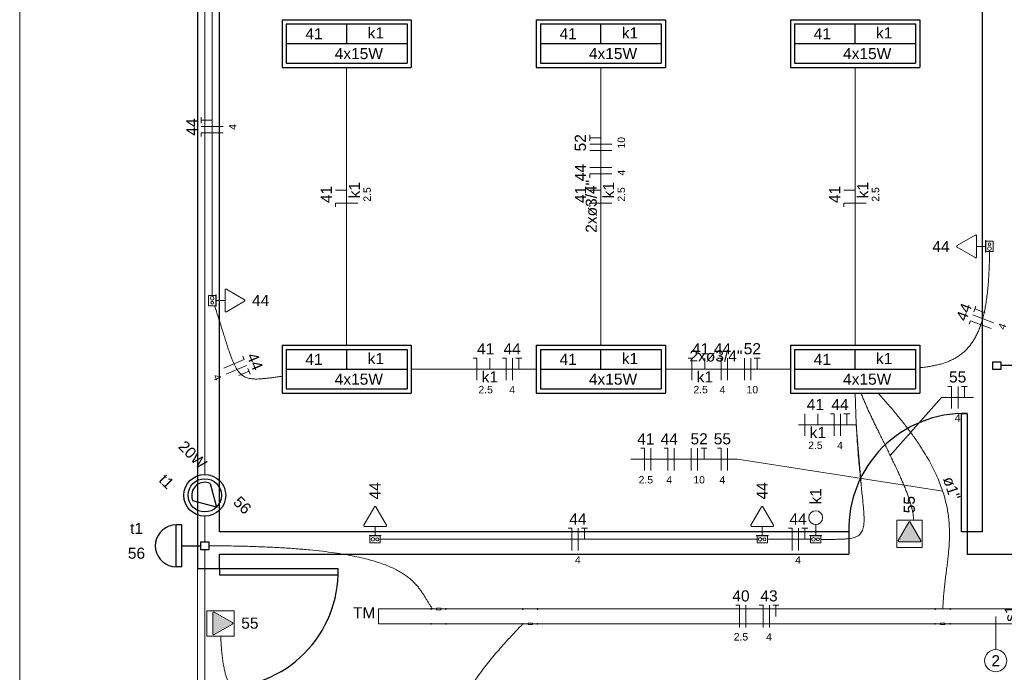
# Model space of a CAD drawing. Header units: millimetres. Extents: x -8 to 220, y -114 to 51.
# Tile 56 of 82: x 26.56 to 33.21, y 43 to 47.41. Entities that reach past the tile are written whole.
import ezdxf

# ---------------------------------------------------------------- set-up
doc = ezdxf.new("R2010")
doc.units = ezdxf.units.MM
doc.header["$MEASUREMENT"] = 0
for name, color, linetype, lineweight in [('0.1', 1, 'Continuous', 9), ('Conexões - condutos Retangulares', 8, 'Continuous', 5), ('EL-Condutos', 4, 'Continuous', 5), ('EL-Fios (Fase 1)', 7, 'Continuous', 5), ('EL-Fios (Fase 2)', 7, 'Continuous', 5), ('EL-Fios (Fase 3)', 7, 'Continuous', 5), ('EL-Fios (Neutro)', 7, 'Continuous', 5), ('EL-Fios (Retorno)', 7, 'Continuous', 5), ('EL-Fios (Terra)', 7, 'Continuous', 5), ('EL-Interruptor', 5, 'Continuous', 5), ('EL-Textos conduto', 7, 'Continuous', 5), ('EL-Textos fios', 7, 'Continuous', 5), ('EL-Tomadas', 4, 'Continuous', 5), ('IFC-Caixa de passagem-Contorno', 44, 'Continuous', 5), ('Textos', 7, 'Continuous', 5)]:
    doc.layers.add(name, color=color, linetype=linetype, lineweight=lineweight)
for name, color, linetype in [('1', 1, 'Continuous'), ('Arq-parede-alta', 5, 'Continuous'), ('P-SIMBOL', 5, 'Continuous'), ('parede', 5, 'Continuous'), ('porta', 3, 'Continuous')]:
    doc.layers.add(name, color=color, linetype=linetype)
doc.styles.add('Arial', font='arial.ttf')

msp = doc.modelspace()

# ---------------------------------------------------------------- hatches: boundary and pattern name
at = {"layer": 'EL-Tomadas', "linetype": 'Continuous'}
for points in [[(32.5647, 44.0125), (32.4939, 43.8899), (32.4935, 43.8849), (32.4991, 43.8809), (32.6408, 43.8808), (32.646, 43.8838), (32.646, 43.8898), (32.5751, 44.0125), (32.5699, 44.0155)], [(27.996, 43.3338), (27.8734, 43.4046), (27.8683, 43.4051), (27.8644, 43.3994), (27.8643, 43.2578), (27.8673, 43.2526), (27.8733, 43.2526), (27.996, 43.3234), (27.999, 43.3286)]]:
    msp.add_hatch(color=256, dxfattribs=at).paths.add_polyline_path(points)

# ---------------------------------------------------------------- linework, layer by layer
at = {"layer": '0.1', "color": 8}
msp.add_line((27.7598, 42.8968), (27.7598, 43.6968), dxfattribs=at)
msp.add_lwpolyline([(26.5598, 36.4967), (26.5598, 50.4719)], dxfattribs=at)
at = {"layer": '1', "color": 8}
for centre, start, end in [((32.9398, 43.9668), 88.5312, 181.4688), ((27.9298, 43.6768), 268.5312, 1.4688)]:
    msp.add_arc(centre, 0.7803, start, end, dxfattribs=at)
at = {"layer": 'Arq-parede-alta', "color": 8, "ltscale": 0.03}
msp.add_lwpolyline([(33.0598, 48.3468), (33.0598, 43.9468)], dxfattribs=at)
at = {"layer": 'Conexões - condutos Retangulares', "linetype": 'Continuous'}
for p, q in [((28.9842, 43.4264), (28.9842, 43.3264)), ((28.9842, 43.3264), (29.0842, 43.3264))]:
    msp.add_line(p, q, dxfattribs=at)
at = {"layer": 'Conexões - condutos Retangulares'}
for p, q in [((28.9842, 43.4264), (29.0842, 43.4264)), ((29.3388, 43.4214), (29.3388, 43.4314)), ((29.3388, 43.4264), (29.3738, 43.4264)), ((29.3738, 43.4314), (29.4038, 43.4314)), ((29.3738, 43.4214), (29.3738, 43.4314)), ((29.4038, 43.4214), (29.4038, 43.4314)), ((29.4038, 43.4264), (29.4388, 43.4264)), ((29.4388, 43.4214), (29.4388, 43.4314)), ((29.9581, 43.4314), (29.9581, 43.4214)), ((29.9581, 43.4264), (30.0581, 43.4264)), ((30.0581, 43.4314), (30.0581, 43.4214)), ((32.7434, 43.4314), (32.7434, 43.4214)), ((32.7434, 43.4264), (32.8434, 43.4264)), ((32.8434, 43.4314), (32.8434, 43.4214)), ((29.3738, 43.4214), (29.4038, 43.4214)), ((29.3388, 43.3214), (29.3388, 43.3314)), ((29.4388, 43.3264), (29.3388, 43.3264)), ((29.4388, 43.3214), (29.4388, 43.3314)), ((29.9581, 43.3314), (29.9581, 43.3214)), ((29.9931, 43.3264), (29.9581, 43.3264)), ((30.0231, 43.3314), (29.9931, 43.3314)), ((29.9931, 43.3314), (29.9931, 43.3214)), ((30.0231, 43.3214), (29.9931, 43.3214)), ((30.0231, 43.3314), (30.0231, 43.3214)), ((30.0581, 43.3264), (30.0231, 43.3264)), ((30.0581, 43.3314), (30.0581, 43.3214)), ((32.7434, 43.3314), (32.7434, 43.3214)), ((32.7784, 43.3264), (32.7434, 43.3264)), ((32.8084, 43.3314), (32.7784, 43.3314)), ((32.7784, 43.3314), (32.7784, 43.3214)), ((32.8084, 43.3214), (32.7784, 43.3214)), ((32.8084, 43.3314), (32.8084, 43.3214)), ((32.8434, 43.3264), (32.8084, 43.3264)), ((32.8434, 43.3314), (32.8434, 43.3214))]:
    msp.add_line(p, q, dxfattribs=at)
at = {"layer": 'EL-Condutos', "linetype": 'Continuous'}
for p, q in [((29.3388, 43.4264), (29.0842, 43.4264)), ((29.9581, 43.4264), (29.4388, 43.4264)), ((32.7434, 43.4264), (30.0581, 43.4264)), ((33.3106, 43.4264), (32.8434, 43.4264)), ((29.3388, 43.3264), (29.0842, 43.3264)), ((29.9581, 43.3264), (29.4388, 43.3264)), ((32.7434, 43.3264), (30.0581, 43.3264)), ((33.3106, 43.3264), (32.8434, 43.3264))]:
    msp.add_line(p, q, dxfattribs=at)
for points in [[(27.8098, 48.124), (27.8098, 47.9446), (27.8098, 47.7762), (27.8098, 47.618), (27.8098, 47.4692), (27.8098, 47.329), (27.8098, 47.1966), (27.8098, 47.0713), (27.8098, 46.9523), (27.8098, 46.8387), (27.8098, 46.7298), (27.8098, 46.6249), (27.8098, 46.5231), (27.8098, 46.4236), (27.8098, 46.3257), (27.8098, 46.2286), (27.8098, 46.1315), (27.8098, 46.0336), (27.8098, 45.9342), (27.8098, 45.8323), (27.8098, 45.7274), (27.8098, 45.6185), (27.8098, 45.505), (27.8098, 45.3859), (27.8098, 45.2606), (27.8098, 45.1283), (27.8098, 44.9881), (27.8098, 44.8392), (27.8098, 44.681), (27.8098, 44.5126), (27.8098, 44.3332)], [(27.8594, 47.6976), (27.8594, 47.5954), (27.8595, 47.4997), (27.8595, 47.4099), (27.8595, 47.3256), (27.8595, 47.2464), (27.8595, 47.1717), (27.8595, 47.1012), (27.8595, 47.0342), (27.8595, 46.9705), (27.8595, 46.9094), (27.8595, 46.8506), (27.8595, 46.7936), (27.8595, 46.738), (27.8595, 46.6832), (27.8595, 46.6287), (27.8595, 46.5743), (27.8596, 46.5193), (27.8596, 46.4633), (27.8596, 46.4058), (27.8596, 46.3465), (27.8596, 46.2848), (27.8596, 46.2202), (27.8596, 46.1523), (27.8596, 46.0807), (27.8596, 46.0048), (27.8596, 45.9242), (27.8596, 45.8385), (27.8596, 45.7471), (27.8596, 45.6497), (27.8596, 45.5457)], [(28.7681, 47.0865), (28.7681, 46.9999), (28.7681, 46.9182), (28.7681, 46.8412), (28.7681, 46.7684), (28.7681, 46.6995), (28.7681, 46.6342), (28.7681, 46.572), (28.7681, 46.5127), (28.7681, 46.4558), (28.7681, 46.401), (28.7681, 46.3481), (28.7681, 46.2965), (28.7681, 46.246), (28.7681, 46.1962), (28.7681, 46.1468), (28.7681, 46.0973), (28.7681, 46.0476), (28.7681, 45.9971), (28.7681, 45.9455), (28.7681, 45.8925), (28.7681, 45.8378), (28.7681, 45.7809), (28.7681, 45.7216), (28.7681, 45.6594), (28.7681, 45.594), (28.7681, 45.5251), (28.7681, 45.4524), (28.7681, 45.3753), (28.7681, 45.2937), (28.7681, 45.2071)], [(30.4848, 45.2071), (30.4848, 45.2937), (30.4848, 45.3753), (30.4848, 45.4524), (30.4848, 45.5251), (30.4848, 45.594), (30.4848, 45.6594), (30.4848, 45.7216), (30.4848, 45.7809), (30.4848, 45.8378), (30.4848, 45.8925), (30.4848, 45.9455), (30.4848, 45.9971), (30.4848, 46.0476), (30.4848, 46.0973), (30.4848, 46.1468), (30.4848, 46.1962), (30.4848, 46.246), (30.4848, 46.2965), (30.4848, 46.3481), (30.4848, 46.401), (30.4848, 46.4558), (30.4848, 46.5127), (30.4848, 46.572), (30.4848, 46.6342), (30.4848, 46.6995), (30.4848, 46.7684), (30.4848, 46.8412), (30.4848, 46.9182), (30.4848, 46.9999), (30.4848, 47.0865)], [(32.2015, 45.2071), (32.2015, 45.2937), (32.2015, 45.3753), (32.2015, 45.4524), (32.2015, 45.5251), (32.2015, 45.594), (32.2015, 45.6594), (32.2015, 45.7216), (32.2015, 45.7809), (32.2015, 45.8378), (32.2015, 45.8925), (32.2015, 45.9455), (32.2015, 45.9971), (32.2015, 46.0476), (32.2015, 46.0973), (32.2015, 46.1468), (32.2015, 46.1962), (32.2015, 46.246), (32.2015, 46.2965), (32.2015, 46.3481), (32.2015, 46.401), (32.2015, 46.4558), (32.2015, 46.5127), (32.2015, 46.572), (32.2015, 46.6342), (32.2015, 46.6995), (32.2015, 46.7684), (32.2015, 46.8412), (32.2015, 46.9182), (32.2015, 46.9999), (32.2015, 47.0865)], [(33.1097, 45.8414), (33.109, 45.782), (33.1073, 45.7256), (33.1047, 45.6722), (33.1012, 45.6216), (33.0967, 45.5739), (33.0913, 45.5288), (33.0848, 45.4864), (33.0774, 45.4465), (33.0689, 45.4092), (33.0595, 45.3742), (33.049, 45.3415), (33.0375, 45.3111), (33.0249, 45.2828), (33.0112, 45.2567), (32.9965, 45.2325), (32.9807, 45.2102), (32.9638, 45.1898), (32.9457, 45.1712), (32.9265, 45.1542), (32.9062, 45.1389), (32.8847, 45.125), (32.8621, 45.1127), (32.8383, 45.1016), (32.8133, 45.0919), (32.7871, 45.0834), (32.7596, 45.076), (32.731, 45.0697), (32.7011, 45.0643), (32.6699, 45.0598), (32.6375, 45.0562)], [(27.8761, 45.4755), (27.8922, 45.4255), (27.907, 45.3788), (27.9207, 45.3352), (27.9333, 45.2948), (27.945, 45.2574), (27.956, 45.2228), (27.9663, 45.191), (27.9761, 45.162), (27.9856, 45.1355), (27.9948, 45.1115), (28.0039, 45.0899), (28.013, 45.0705), (28.0222, 45.0534), (28.0318, 45.0383), (28.0417, 45.0252), (28.0523, 45.0141), (28.0635, 45.0046), (28.0755, 44.9969), (28.0884, 44.9908), (28.1025, 44.9861), (28.1177, 44.9828), (28.1343, 44.9808), (28.1524, 44.98), (28.1721, 44.9803), (28.1935, 44.9815), (28.2167, 44.9836), (28.242, 44.9865), (28.2694, 44.9901), (28.2991, 44.9943), (28.3312, 44.9989)], [(29.2055, 45.0468), (29.2387, 45.0468), (29.2709, 45.0468), (29.3021, 45.0468), (29.3324, 45.0468), (29.3618, 45.0468), (29.3905, 45.0468), (29.4185, 45.0468), (29.4458, 45.0468), (29.4726, 45.0468), (29.499, 45.0468), (29.5249, 45.0468), (29.5506, 45.0468), (29.576, 45.0468), (29.6013, 45.0468), (29.6265, 45.0468), (29.6517, 45.0468), (29.6769, 45.0468), (29.7023, 45.0468), (29.728, 45.0468), (29.754, 45.0468), (29.7803, 45.0468), (29.8071, 45.0468), (29.8345, 45.0468), (29.8624, 45.0468), (29.8911, 45.0468), (29.9205, 45.0468), (29.9508, 45.0468), (29.982, 45.0468), (30.0142, 45.0468), (30.0475, 45.0468)], [(30.9221, 45.0468), (30.9554, 45.0468), (30.9876, 45.0468), (31.0188, 45.0468), (31.0491, 45.0468), (31.0785, 45.0468), (31.1072, 45.0468), (31.1351, 45.0468), (31.1625, 45.0468), (31.1893, 45.0468), (31.2156, 45.0468), (31.2416, 45.0468), (31.2672, 45.0468), (31.2927, 45.0468), (31.3179, 45.0468), (31.3431, 45.0468), (31.3683, 45.0468), (31.3936, 45.0468), (31.419, 45.0468), (31.4447, 45.0468), (31.4706, 45.0468), (31.497, 45.0468), (31.5238, 45.0468), (31.5511, 45.0468), (31.5791, 45.0468), (31.6077, 45.0468), (31.6372, 45.0468), (31.6674, 45.0468), (31.6986, 45.0468), (31.7308, 45.0468), (31.7641, 45.0468)], [(32.203, 44.8869), (32.2056, 44.7902), (32.2091, 44.7001), (32.2134, 44.6162), (32.2184, 44.5383), (32.2238, 44.4663), (32.2295, 44.3998), (32.2352, 44.3387), (32.2409, 44.2828), (32.2462, 44.2318), (32.2511, 44.1854), (32.2554, 44.1436), (32.2588, 44.1059), (32.2612, 44.0723), (32.2624, 44.0425), (32.2622, 44.0162), (32.2604, 43.9933), (32.257, 43.9735), (32.2516, 43.9565), (32.2441, 43.9423), (32.2343, 43.9304), (32.222, 43.9208), (32.2071, 43.9132), (32.1893, 43.9073), (32.1686, 43.903), (32.1446, 43.9), (32.1173, 43.898), (32.0864, 43.897), (32.0517, 43.8965), (32.0132, 43.8965), (31.9705, 43.8966)], [(32.5978, 44.0258), (32.5963, 44.0465), (32.5932, 44.0684), (32.5887, 44.0915), (32.5829, 44.1157), (32.5758, 44.1409), (32.5675, 44.1671), (32.5581, 44.1943), (32.5477, 44.2222), (32.5363, 44.2508), (32.5242, 44.2801), (32.5113, 44.31), (32.4977, 44.3404), (32.4836, 44.3712), (32.469, 44.4024), (32.454, 44.4338), (32.4387, 44.4654), (32.4231, 44.4972), (32.4075, 44.529), (32.3918, 44.5608), (32.3761, 44.5924), (32.3606, 44.6239), (32.3453, 44.6551), (32.3303, 44.686), (32.3157, 44.7164), (32.3016, 44.7464), (32.288, 44.7758), (32.2751, 44.8045), (32.263, 44.8325), (32.2516, 44.8597), (32.2412, 44.8861)], [(32.3556, 44.8862), (32.4196, 44.8146), (32.478, 44.746), (32.531, 44.6802), (32.5788, 44.617), (32.6217, 44.5564), (32.6599, 44.4981), (32.6936, 44.442), (32.7231, 44.388), (32.7486, 44.3359), (32.7704, 44.2856), (32.7888, 44.2369), (32.8038, 44.1897), (32.8159, 44.1438), (32.8252, 44.0991), (32.8319, 44.0555), (32.8364, 44.0128), (32.8389, 43.9708), (32.8395, 43.9294), (32.8386, 43.8885), (32.8363, 43.8478), (32.833, 43.8074), (32.8288, 43.767), (32.8241, 43.7264), (32.819, 43.6856), (32.8137, 43.6443), (32.8086, 43.6025), (32.8039, 43.5599), (32.7998, 43.5165), (32.7965, 43.4721), (32.7943, 43.4266)], [(27.8098, 44.0528), (27.8098, 44.0479), (27.8098, 44.043), (27.8098, 44.0381), (27.8098, 44.0333), (27.8098, 44.0286), (27.8098, 44.0238), (27.8098, 44.0191), (27.8098, 44.0143), (27.8098, 44.0095), (27.8098, 44.0047), (27.8098, 43.9998), (27.8098, 43.9948), (27.8098, 43.9898), (27.8098, 43.9847), (27.8098, 43.9794), (27.8098, 43.9741), (27.8098, 43.9686), (27.8098, 43.963), (27.8098, 43.9572), (27.8098, 43.9513), (27.8098, 43.9452), (27.8098, 43.9388), (27.8098, 43.9323), (27.8098, 43.9255), (27.8098, 43.9185), (27.8098, 43.9113), (27.8098, 43.9038), (27.8098, 43.896), (27.8098, 43.8879), (27.8098, 43.8796)], [(28.9949, 43.8968), (29.1161, 43.8968), (29.2296, 43.8968), (29.336, 43.8968), (29.4359, 43.8968), (29.5297, 43.8968), (29.6182, 43.8968), (29.7017, 43.8968), (29.781, 43.8968), (29.8564, 43.8968), (29.9286, 43.8968), (29.9981, 43.8968), (30.0654, 43.8968), (30.1312, 43.8968), (30.196, 43.8968), (30.2602, 43.8968), (30.3246, 43.8968), (30.3895, 43.8968), (30.4556, 43.8968), (30.5234, 43.8968), (30.5935, 43.8968), (30.6664, 43.8968), (30.7427, 43.8968), (30.8229, 43.8968), (30.9076, 43.8968), (30.9973, 43.8968), (31.0925, 43.8968), (31.1939, 43.8968), (31.3019, 43.8968), (31.4172, 43.8968), (31.5403, 43.8968)], [(31.6099, 43.8968), (31.6222, 43.8968), (31.6339, 43.8968), (31.645, 43.8968), (31.6555, 43.8968), (31.6655, 43.8968), (31.675, 43.8968), (31.6842, 43.8968), (31.693, 43.8968), (31.7015, 43.8968), (31.7097, 43.8968), (31.7178, 43.8968), (31.7257, 43.8968), (31.7335, 43.8968), (31.7413, 43.8968), (31.749, 43.8968), (31.7569, 43.8968), (31.7648, 43.8968), (31.7729, 43.8968), (31.7812, 43.8968), (31.7897, 43.8968), (31.7986, 43.8968), (31.8078, 43.8968), (31.8175, 43.8968), (31.8276, 43.8968), (31.8382, 43.8968), (31.8494, 43.8968), (31.8612, 43.8968), (31.8737, 43.8968), (31.8869, 43.8968), (31.9008, 43.8968)], [(27.8098, 43.827), (27.8098, 43.7438), (27.8098, 43.6656), (27.8098, 43.5921), (27.8098, 43.523), (27.8098, 43.4578), (27.8098, 43.3963), (27.8098, 43.3381), (27.8098, 43.2829), (27.8098, 43.2303), (27.8098, 43.18), (27.8098, 43.1316), (27.8098, 43.0848), (27.8098, 43.0394), (27.8098, 42.9948), (27.8098, 42.9508), (27.8098, 42.907), (27.8098, 42.8632), (27.8098, 42.8189), (27.8098, 42.7738), (27.8098, 42.7276), (27.8098, 42.68), (27.8098, 42.6305), (27.8098, 42.5788), (27.8098, 42.5247), (27.8098, 42.4678), (27.8098, 42.4076), (27.8098, 42.344), (27.8098, 42.2765), (27.8098, 42.2048), (27.8098, 42.1286)], [(27.8357, 43.8532), (27.9712, 43.8521), (28.0976, 43.8495), (28.2153, 43.8454), (28.3245, 43.84), (28.4256, 43.8332), (28.519, 43.8252), (28.605, 43.816), (28.684, 43.8057), (28.7563, 43.7943), (28.8223, 43.7819), (28.8823, 43.7685), (28.9366, 43.7544), (28.9857, 43.7394), (29.0298, 43.7237), (29.0693, 43.7073), (29.1046, 43.6903), (29.136, 43.6728), (29.1638, 43.6548), (29.1884, 43.6364), (29.2102, 43.6177), (29.2294, 43.5987), (29.2465, 43.5795), (29.2618, 43.5601), (29.2756, 43.5407), (29.2884, 43.5213), (29.3003, 43.5019), (29.3119, 43.4827), (29.3233, 43.4636), (29.3351, 43.4448), (29.3474, 43.4263)], [(28.7403, 41.0584), (28.8591, 41.1872), (28.9631, 41.3065), (29.0533, 41.4172), (29.1307, 41.5197), (29.1964, 41.6148), (29.2513, 41.7029), (29.2964, 41.7848), (29.3328, 41.8609), (29.3614, 41.932), (29.3833, 41.9986), (29.3995, 42.0613), (29.4109, 42.1208), (29.4186, 42.1776), (29.4237, 42.2324), (29.427, 42.2857), (29.4296, 42.3382), (29.4326, 42.3905), (29.4369, 42.4432), (29.4435, 42.4968), (29.4535, 42.5521), (29.4678, 42.6095), (29.4874, 42.6698), (29.5134, 42.7335), (29.5468, 42.8012), (29.5886, 42.8735), (29.6397, 42.9511), (29.7013, 43.0345), (29.7742, 43.1244), (29.8595, 43.2213), (29.9583, 43.3259)], [(27.918, 43.2429), (27.9199, 43.1978), (27.9227, 43.1556), (27.9264, 43.1162), (27.931, 43.0794), (27.9366, 43.0453), (27.9431, 43.0136), (27.9505, 42.9844), (27.9589, 42.9576), (27.9683, 42.933), (27.9787, 42.9105), (27.9901, 42.8901), (28.0025, 42.8717), (28.016, 42.8552), (28.0305, 42.8404), (28.046, 42.8274), (28.0627, 42.816), (28.0805, 42.8062), (28.0993, 42.7978), (28.1193, 42.7907), (28.1404, 42.7849), (28.1627, 42.7803), (28.1862, 42.7767), (28.2108, 42.7742), (28.2366, 42.7725), (28.2636, 42.7717), (28.2919, 42.7716), (28.3214, 42.7722), (28.3521, 42.7733), (28.3841, 42.7748), (28.4174, 42.7767)]]:
    msp.add_spline(points, degree=3, dxfattribs=at)
at = {"layer": 'EL-Fios (Fase 1)'}
for p, q in [((27.9345, 46.6856), (27.7845, 46.6856)), ((30.5598, 46.4084), (30.4098, 46.4084)), ((33.1365, 45.3604), (32.9961, 45.4133)), ((29.8881, 44.9718), (29.8881, 45.1218)), ((31.3401, 44.9718), (31.3401, 45.1218)), ((27.9543, 45.0139), (28.0926, 45.0719)), ((32.8971, 44.7806), (32.8971, 44.9306)), ((31.8627, 44.5955), (31.8627, 44.7455)), ((32.1029, 44.5955), (32.1029, 44.7455)), ((30.8226, 44.3627), (30.8226, 44.5127)), ((30.9807, 44.3627), (30.9807, 44.5127)), ((31.3396, 44.3627), (31.3396, 44.5127)), ((30.3321, 43.8218), (30.3321, 43.9718)), ((31.8195, 43.8218), (31.8195, 43.9718)), ((31.4651, 43.3014), (31.4651, 43.4514)), ((31.6231, 43.3014), (31.6231, 43.4514))]:
    msp.add_line(p, q, dxfattribs=at)
at = {"layer": 'EL-Fios (Fase 2)'}
for p, q in [((30.5598, 46.5236), (30.4098, 46.5236)), ((31.4553, 44.9718), (31.4553, 45.1218)), ((31.0959, 44.3627), (31.0959, 44.5127))]:
    msp.add_line(p, q, dxfattribs=at)
at = {"layer": 'EL-Fios (Fase 3)'}
for p, q in [((30.5598, 46.5664), (30.4098, 46.5664)), ((31.4982, 44.9718), (31.4982, 45.1218)), ((31.1387, 44.3627), (31.1387, 44.5127))]:
    msp.add_line(p, q, dxfattribs=at)
at = {"layer": 'EL-Fios (Neutro)'}
for p, q in [((27.9345, 46.6428), (27.7845, 46.6428)), ((27.7845, 46.6178), (27.7845, 46.6428)), ((30.5598, 46.3655), (30.4098, 46.3655)), ((30.4098, 46.3405), (30.4098, 46.3655)), ((28.8431, 46.1682), (28.6931, 46.1682)), ((28.6931, 46.1432), (28.6931, 46.1682)), ((30.5598, 46.1682), (30.4098, 46.1682)), ((30.4098, 46.1432), (30.4098, 46.1682)), ((32.2765, 46.1682), (32.1265, 46.1682)), ((32.1265, 46.1432), (32.1265, 46.1682)), ((32.9722, 45.3498), (32.981, 45.3732)), ((33.1214, 45.3203), (32.981, 45.3732)), ((27.9377, 45.0534), (28.076, 45.1114)), ((28.0663, 45.1345), (28.076, 45.1114)), ((29.6229, 45.1218), (29.6479, 45.1218)), ((29.6479, 44.9718), (29.6479, 45.1218)), ((29.8202, 45.1218), (29.8452, 45.1218)), ((29.8452, 44.9718), (29.8452, 45.1218)), ((31.0749, 45.1218), (31.0999, 45.1218)), ((31.0999, 44.9718), (31.0999, 45.1218)), ((31.2723, 45.1218), (31.2973, 45.1218)), ((31.2973, 44.9718), (31.2973, 45.1218)), ((32.8292, 44.9306), (32.8542, 44.9306)), ((32.8542, 44.7806), (32.8542, 44.9306)), ((32.035, 44.7455), (32.06, 44.7455)), ((32.06, 44.5955), (32.06, 44.7455)), ((30.7548, 44.5127), (30.7798, 44.5127)), ((30.7798, 44.3627), (30.7798, 44.5127)), ((30.9128, 44.5127), (30.9378, 44.5127)), ((30.9378, 44.3627), (30.9378, 44.5127)), ((31.2718, 44.5127), (31.2968, 44.5127)), ((31.2968, 44.3627), (31.2968, 44.5127)), ((30.2643, 43.9718), (30.2893, 43.9718)), ((30.2893, 43.8218), (30.2893, 43.9718)), ((31.7517, 43.9718), (31.7767, 43.9718)), ((31.7767, 43.8218), (31.7767, 43.9718)), ((31.3972, 43.4514), (31.4222, 43.4514)), ((31.4222, 43.3014), (31.4222, 43.4514)), ((31.5552, 43.4514), (31.5802, 43.4514)), ((31.5802, 43.3014), (31.5802, 43.4514))]:
    msp.add_line(p, q, dxfattribs=at)
at = {"layer": 'EL-Fios (Retorno)'}
for p, q in [((28.7681, 46.2557), (28.6931, 46.2557)), ((30.4848, 46.2557), (30.4098, 46.2557)), ((32.2015, 46.2557), (32.1265, 46.2557)), ((29.7354, 45.0468), (29.7354, 45.1218)), ((31.1874, 45.0468), (31.1874, 45.1218)), ((31.9502, 44.6705), (31.9502, 44.7455))]:
    msp.add_line(p, q, dxfattribs=at)
at = {"layer": 'EL-Fios (Terra)'}
for points in [[(27.8595, 46.7285), (27.7845, 46.7285), (27.7845, 46.7085), (27.7845, 46.7485)], [(30.4848, 46.6093), (30.4098, 46.6093), (30.4098, 46.5893), (30.4098, 46.6293)], [(33.0814, 45.4269), (33.0113, 45.4534), (33.0042, 45.4347), (33.0183, 45.4721)], [(29.9309, 45.0468), (29.9309, 45.1218), (29.9109, 45.1218), (29.9509, 45.1218)], [(31.541, 45.0468), (31.541, 45.1218), (31.521, 45.1218), (31.561, 45.1218)], [(28.04, 45.0034), (28.1092, 45.0324), (28.1014, 45.0508), (28.1169, 45.0139)], [(32.94, 44.8556), (32.94, 44.9306), (32.92, 44.9306), (32.96, 44.9306)], [(32.1457, 44.6705), (32.1457, 44.7455), (32.1257, 44.7455), (32.1657, 44.7455)], [(31.1816, 44.4377), (31.1816, 44.5127), (31.1616, 44.5127), (31.2016, 44.5127)], [(30.375, 43.8968), (30.375, 43.9718), (30.355, 43.9718), (30.395, 43.9718)], [(31.8624, 43.8968), (31.8624, 43.9718), (31.8424, 43.9718), (31.8824, 43.9718)], [(31.666, 43.3764), (31.666, 43.4514), (31.646, 43.4514), (31.686, 43.4514)]]:
    msp.add_lwpolyline(points, dxfattribs=at)
at = {"layer": 'EL-Interruptor'}
msp.add_line((31.9361, 43.9961), (31.9361, 43.9236), dxfattribs=at)
msp.add_circle((31.9361, 44.043), 0.0469, dxfattribs=at)
at = {"layer": 'EL-Textos fios'}
for p, q in [((32.44, 44.4628), (32.7864, 44.8556)), ((32.7864, 44.8556), (33.0028, 44.8556)), ((31.8198, 44.6705), (32.2086, 44.6705)), ((32.2422, 44.2695), (32.2086, 44.6705)), ((30.6876, 44.4377), (31.4068, 44.4377)), ((32.7938, 44.2219), (31.4068, 44.4377)), ((33.152, 43.3764), (33.152, 43.1514))]:
    msp.add_line(p, q, dxfattribs=at)
msp.add_circle((33.152, 43.0764), 0.075, dxfattribs=at)
at = {"layer": 'EL-Tomadas'}
for p, q in [((32.8911, 45.8813), (33.0138, 45.9522)), ((33.0228, 45.947), (33.0227, 45.8053)), ((33.0137, 45.8001), (32.8911, 45.8709)), ((33.0227, 45.8761), (33.083, 45.8761)), ((27.9467, 45.4397), (27.9467, 45.5813)), ((27.9557, 45.5865), (28.0784, 45.5157)), ((27.9467, 45.5105), (27.8864, 45.5105)), ((28.0784, 45.5053), (27.9557, 45.4345)), ((28.8844, 43.9929), (28.9552, 44.1155)), ((28.9656, 44.1155), (29.0365, 43.9928)), ((31.4988, 43.9929), (31.5696, 44.1155)), ((31.58, 44.1155), (31.6508, 43.9928)), ((29.0313, 43.9838), (28.8896, 43.9839)), ((28.9604, 43.9839), (28.9604, 43.9236)), ((31.6456, 43.9838), (31.504, 43.9839)), ((31.5748, 43.9839), (31.5748, 43.9236)), ((32.4939, 43.8899), (32.5647, 44.0125)), ((32.5751, 44.0125), (32.646, 43.8898)), ((32.6408, 43.8808), (32.4991, 43.8809)), ((27.8643, 43.2578), (27.8644, 43.3994)), ((27.8734, 43.4046), (27.996, 43.3338)), ((27.996, 43.3234), (27.8733, 43.2526))]:
    msp.add_line(p, q, dxfattribs=at)
for points in [[(33.0228, 45.947), (33.0227, 45.9477), (33.0226, 45.9483), (33.0224, 45.949), (33.0221, 45.9496), (33.0218, 45.9503), (33.0214, 45.9508), (33.0209, 45.9513), (33.0203, 45.9518), (33.0198, 45.9522), (33.0191, 45.9525), (33.0185, 45.9527), (33.0178, 45.9529), (33.0171, 45.9529), (33.0164, 45.9529), (33.0157, 45.9529), (33.015, 45.9527), (33.0144, 45.9525), (33.0138, 45.9522)], [(32.8911, 45.8813), (32.8905, 45.8809), (32.8899, 45.8805), (32.8895, 45.88), (32.8891, 45.8794), (32.8887, 45.8788), (32.8884, 45.8782), (32.8882, 45.8775), (32.8881, 45.8768), (32.8881, 45.8761), (32.8881, 45.8754), (32.8882, 45.8747), (32.8884, 45.8741), (32.8887, 45.8734), (32.8891, 45.8728), (32.8895, 45.8723), (32.8899, 45.8718), (32.8905, 45.8713), (32.8911, 45.8709)], [(33.0137, 45.8001), (33.0143, 45.7998), (33.015, 45.7996), (33.0156, 45.7994), (33.0163, 45.7993), (33.017, 45.7993), (33.0177, 45.7994), (33.0184, 45.7996), (33.0191, 45.7998), (33.0197, 45.8001), (33.0203, 45.8005), (33.0208, 45.801), (33.0213, 45.8015), (33.0217, 45.802), (33.0221, 45.8026), (33.0223, 45.8033), (33.0225, 45.8039), (33.0226, 45.8046), (33.0227, 45.8053)], [(27.9557, 45.5865), (27.9551, 45.5868), (27.9545, 45.587), (27.9538, 45.5872), (27.9531, 45.5873), (27.9524, 45.5873), (27.9517, 45.5872), (27.951, 45.587), (27.9504, 45.5868), (27.9497, 45.5865), (27.9492, 45.5861), (27.9486, 45.5856), (27.9482, 45.5851), (27.9477, 45.5846), (27.9474, 45.584), (27.9471, 45.5833), (27.9469, 45.5827), (27.9468, 45.582), (27.9467, 45.5813)], [(28.0784, 45.5053), (28.079, 45.5057), (28.0795, 45.5061), (28.08, 45.5066), (28.0804, 45.5072), (28.0807, 45.5078), (28.081, 45.5084), (28.0812, 45.5091), (28.0813, 45.5098), (28.0814, 45.5105), (28.0813, 45.5112), (28.0812, 45.5119), (28.081, 45.5125), (28.0807, 45.5132), (28.0804, 45.5138), (28.08, 45.5143), (28.0795, 45.5148), (28.079, 45.5153), (28.0784, 45.5157)], [(27.9467, 45.4397), (27.9467, 45.439), (27.9468, 45.4383), (27.947, 45.4376), (27.9473, 45.437), (27.9477, 45.4364), (27.9481, 45.4358), (27.9486, 45.4353), (27.9491, 45.4348), (27.9497, 45.4345), (27.9503, 45.4341), (27.951, 45.4339), (27.9516, 45.4337), (27.9523, 45.4337), (27.953, 45.4337), (27.9537, 45.4337), (27.9544, 45.4339), (27.9551, 45.4341), (27.9557, 45.4345)], [(28.9656, 44.1155), (28.9652, 44.1161), (28.9648, 44.1166), (28.9643, 44.1171), (28.9637, 44.1175), (28.9631, 44.1178), (28.9625, 44.1181), (28.9618, 44.1183), (28.9611, 44.1184), (28.9604, 44.1185), (28.9597, 44.1184), (28.959, 44.1183), (28.9584, 44.1181), (28.9577, 44.1178), (28.9571, 44.1175), (28.9566, 44.1171), (28.9561, 44.1166), (28.9556, 44.1161), (28.9552, 44.1155)], [(31.58, 44.1155), (31.5796, 44.1161), (31.5792, 44.1166), (31.5787, 44.1171), (31.5781, 44.1175), (31.5775, 44.1178), (31.5768, 44.1181), (31.5762, 44.1183), (31.5755, 44.1184), (31.5748, 44.1185), (31.5741, 44.1184), (31.5734, 44.1183), (31.5727, 44.1181), (31.5721, 44.1178), (31.5715, 44.1175), (31.5709, 44.1171), (31.5704, 44.1166), (31.57, 44.1161), (31.5696, 44.1155)], [(32.4839, 44.0255), (32.4839, 43.8409), (32.656, 43.8409), (32.656, 44.0255), (32.4839, 44.0255)], [(28.8844, 43.9929), (28.8841, 43.9922), (28.8839, 43.9916), (28.8837, 43.9909), (28.8836, 43.9902), (28.8836, 43.9895), (28.8837, 43.9888), (28.8839, 43.9881), (28.8841, 43.9875), (28.8844, 43.9869), (28.8848, 43.9863), (28.8853, 43.9857), (28.8858, 43.9853), (28.8863, 43.9848), (28.8869, 43.9845), (28.8876, 43.9842), (28.8883, 43.984), (28.8889, 43.9839), (28.8896, 43.9839)], [(29.0313, 43.9838), (29.032, 43.9838), (29.0326, 43.984), (29.0333, 43.9842), (29.034, 43.9844), (29.0346, 43.9848), (29.0351, 43.9852), (29.0356, 43.9857), (29.0361, 43.9862), (29.0365, 43.9868), (29.0368, 43.9874), (29.037, 43.9881), (29.0372, 43.9887), (29.0373, 43.9894), (29.0373, 43.9901), (29.0372, 43.9908), (29.037, 43.9915), (29.0368, 43.9922), (29.0365, 43.9928)], [(31.4988, 43.9929), (31.4985, 43.9922), (31.4983, 43.9916), (31.4981, 43.9909), (31.498, 43.9902), (31.498, 43.9895), (31.4981, 43.9888), (31.4983, 43.9881), (31.4985, 43.9875), (31.4988, 43.9869), (31.4992, 43.9863), (31.4996, 43.9857), (31.5001, 43.9853), (31.5007, 43.9848), (31.5013, 43.9845), (31.5019, 43.9842), (31.5026, 43.984), (31.5033, 43.9839), (31.504, 43.9839)], [(31.6456, 43.9838), (31.6463, 43.9838), (31.647, 43.984), (31.6477, 43.9842), (31.6483, 43.9844), (31.6489, 43.9848), (31.6495, 43.9852), (31.65, 43.9857), (31.6504, 43.9862), (31.6508, 43.9868), (31.6511, 43.9874), (31.6514, 43.9881), (31.6515, 43.9887), (31.6516, 43.9894), (31.6516, 43.9901), (31.6515, 43.9908), (31.6514, 43.9915), (31.6511, 43.9922), (31.6508, 43.9928)], [(32.5751, 44.0125), (32.5747, 44.0131), (32.5743, 44.0137), (32.5738, 44.0141), (32.5732, 44.0146), (32.5726, 44.0149), (32.572, 44.0152), (32.5713, 44.0154), (32.5706, 44.0155), (32.5699, 44.0155), (32.5692, 44.0155), (32.5686, 44.0154), (32.5679, 44.0152), (32.5672, 44.0149), (32.5666, 44.0146), (32.5661, 44.0141), (32.5656, 44.0137), (32.5651, 44.0131), (32.5647, 44.0125)], [(32.4939, 43.8899), (32.4936, 43.8893), (32.4934, 43.8886), (32.4932, 43.888), (32.4932, 43.8873), (32.4932, 43.8866), (32.4932, 43.8859), (32.4934, 43.8852), (32.4936, 43.8845), (32.4939, 43.8839), (32.4943, 43.8833), (32.4948, 43.8828), (32.4953, 43.8823), (32.4958, 43.8819), (32.4964, 43.8816), (32.4971, 43.8813), (32.4978, 43.8811), (32.4984, 43.881), (32.4991, 43.8809)], [(32.6408, 43.8808), (32.6415, 43.8809), (32.6422, 43.881), (32.6428, 43.8812), (32.6435, 43.8815), (32.6441, 43.8818), (32.6446, 43.8822), (32.6451, 43.8827), (32.6456, 43.8833), (32.646, 43.8838), (32.6463, 43.8845), (32.6465, 43.8851), (32.6467, 43.8858), (32.6468, 43.8865), (32.6468, 43.8872), (32.6467, 43.8879), (32.6465, 43.8886), (32.6463, 43.8892), (32.646, 43.8898)], [(28.009, 43.4146), (27.8244, 43.4146), (27.8244, 43.2426), (28.009, 43.2426), (28.009, 43.4146)], [(27.8734, 43.4046), (27.8728, 43.4049), (27.8721, 43.4052), (27.8714, 43.4053), (27.8707, 43.4054), (27.87, 43.4054), (27.8693, 43.4053), (27.8687, 43.4052), (27.868, 43.4049), (27.8674, 43.4046), (27.8668, 43.4042), (27.8663, 43.4038), (27.8658, 43.4033), (27.8654, 43.4027), (27.865, 43.4021), (27.8647, 43.4015), (27.8645, 43.4008), (27.8644, 43.4001), (27.8644, 43.3994)], [(27.996, 43.3234), (27.9966, 43.3238), (27.9971, 43.3243), (27.9976, 43.3248), (27.998, 43.3253), (27.9984, 43.3259), (27.9986, 43.3266), (27.9988, 43.3273), (27.999, 43.3279), (27.999, 43.3286), (27.999, 43.3293), (27.9988, 43.33), (27.9986, 43.3307), (27.9984, 43.3313), (27.998, 43.3319), (27.9976, 43.3325), (27.9971, 43.333), (27.9966, 43.3334), (27.996, 43.3338)], [(27.8643, 43.2578), (27.8644, 43.2571), (27.8645, 43.2564), (27.8647, 43.2557), (27.865, 43.2551), (27.8653, 43.2545), (27.8657, 43.2539), (27.8662, 43.2534), (27.8667, 43.253), (27.8673, 43.2526), (27.8679, 43.2523), (27.8686, 43.2521), (27.8693, 43.2519), (27.87, 43.2518), (27.8707, 43.2518), (27.8714, 43.2519), (27.872, 43.2521), (27.8727, 43.2523), (27.8733, 43.2526)]]:
    msp.add_lwpolyline(points, dxfattribs=at)
at = {"layer": 'IFC-Caixa de passagem-Contorno'}
for p, q in [((33.083, 45.9151), (33.083, 45.8371)), ((33.083, 45.9151), (33.086, 45.9151)), ((33.086, 45.9151), (33.086, 45.8371)), ((33.086, 45.9111), (33.1335, 45.9111)), ((33.1335, 45.9111), (33.1335, 45.8411)), ((33.083, 45.8371), (33.086, 45.8371)), ((33.086, 45.8411), (33.1335, 45.8411)), ((27.8359, 45.4755), (27.8359, 45.5455)), ((27.8834, 45.5455), (27.8359, 45.5455)), ((27.8834, 45.4715), (27.8834, 45.5495)), ((27.8864, 45.5495), (27.8834, 45.5495)), ((27.8864, 45.4715), (27.8864, 45.5495)), ((27.8834, 45.4755), (27.8359, 45.4755)), ((27.8864, 45.4715), (27.8834, 45.4715)), ((28.9994, 43.9236), (28.9214, 43.9236)), ((28.9214, 43.9236), (28.9214, 43.9206)), ((28.9994, 43.9206), (28.9214, 43.9206)), ((28.9254, 43.9206), (28.9254, 43.8731)), ((28.9954, 43.9206), (28.9954, 43.8731)), ((28.9994, 43.9236), (28.9994, 43.9206)), ((31.6138, 43.9236), (31.5358, 43.9236)), ((31.5358, 43.9236), (31.5358, 43.9206)), ((31.6138, 43.9206), (31.5358, 43.9206)), ((31.5398, 43.9206), (31.5398, 43.8731)), ((31.6098, 43.9206), (31.6098, 43.8731)), ((31.6138, 43.9236), (31.6138, 43.9206)), ((31.9751, 43.9236), (31.8971, 43.9236)), ((31.8971, 43.9236), (31.8971, 43.9206)), ((31.9751, 43.9206), (31.8971, 43.9206)), ((31.9011, 43.9206), (31.9011, 43.8731)), ((31.9711, 43.9206), (31.9711, 43.8731)), ((31.9751, 43.9236), (31.9751, 43.9206)), ((28.9954, 43.8731), (28.9254, 43.8731)), ((31.6098, 43.8731), (31.5398, 43.8731)), ((31.9711, 43.8731), (31.9011, 43.8731))]:
    msp.add_line(p, q, dxfattribs=at)
for centre, radius in [((33.1098, 45.8911), 0.00995), ((33.1098, 45.8611), 0.0125), ((27.8596, 45.5255), 0.0125), ((27.8596, 45.4955), 0.00995), ((28.9454, 43.8968), 0.0125), ((28.9754, 43.8968), 0.00995), ((31.5598, 43.8968), 0.0125), ((31.5898, 43.8968), 0.00995), ((31.9211, 43.8968), 0.0125), ((31.9511, 43.8968), 0.00995)]:
    msp.add_circle(centre, radius, dxfattribs=at)
at = {"layer": 'P-SIMBOL'}
for p, q in [((28.3314, 47.408), (29.2049, 47.408)), ((28.3314, 47.408), (28.3314, 47.0855)), ((28.3601, 47.3793), (29.1762, 47.3793)), ((28.3601, 47.3793), (28.3601, 47.1143)), ((28.7682, 47.2468), (28.7682, 47.3793)), ((29.1762, 47.3793), (29.1762, 47.1143)), ((29.2049, 47.408), (29.2049, 47.0855)), ((30.048, 47.408), (30.9216, 47.408)), ((30.048, 47.408), (30.048, 47.0855)), ((30.0768, 47.3793), (30.8928, 47.3793)), ((30.0768, 47.3793), (30.0768, 47.1143)), ((30.4848, 47.2468), (30.4848, 47.3793)), ((30.8928, 47.3793), (30.8928, 47.1143)), ((30.9216, 47.408), (30.9216, 47.0855)), ((31.7647, 47.408), (32.6382, 47.408)), ((31.7647, 47.408), (31.7647, 47.0855)), ((31.7934, 47.3793), (32.6095, 47.3793)), ((31.7934, 47.3793), (31.7934, 47.1143)), ((32.2015, 47.2468), (32.2015, 47.3793)), ((32.6095, 47.3793), (32.6095, 47.1143)), ((32.6382, 47.408), (32.6382, 47.0855)), ((28.3601, 47.2468), (29.1762, 47.2468)), ((30.0768, 47.2468), (30.8928, 47.2468)), ((31.7934, 47.2468), (32.6095, 47.2468)), ((28.3314, 47.0855), (29.2049, 47.0855)), ((28.3601, 47.1143), (29.1762, 47.1143)), ((30.048, 47.0855), (30.9216, 47.0855)), ((30.0768, 47.1143), (30.8928, 47.1143)), ((31.7647, 47.0855), (32.6382, 47.0855)), ((31.7934, 47.1143), (32.6095, 47.1143)), ((28.3314, 45.208), (29.2049, 45.208)), ((28.3314, 45.208), (28.3314, 44.8855)), ((28.3601, 45.1793), (29.1762, 45.1793)), ((28.3601, 45.1793), (28.3601, 44.9143)), ((28.7682, 45.0468), (28.7682, 45.1793)), ((29.1762, 45.1793), (29.1762, 44.9143)), ((29.2049, 45.208), (29.2049, 44.8855)), ((30.048, 45.208), (30.9216, 45.208)), ((30.048, 45.208), (30.048, 44.8855)), ((30.0768, 45.1793), (30.8928, 45.1793)), ((30.0768, 45.1793), (30.0768, 44.9143)), ((30.4848, 45.0468), (30.4848, 45.1793)), ((30.8928, 45.1793), (30.8928, 44.9143)), ((30.9216, 45.208), (30.9216, 44.8855)), ((31.7647, 45.208), (32.6382, 45.208)), ((31.7647, 45.208), (31.7647, 44.8855)), ((31.7934, 45.1793), (32.6095, 45.1793)), ((31.7934, 45.1793), (31.7934, 44.9143)), ((32.2015, 45.0468), (32.2015, 45.1793)), ((32.6095, 45.1793), (32.6095, 44.9143)), ((32.6382, 45.208), (32.6382, 44.8855)), ((33.1333, 45.0438), (33.1333, 45.0969)), ((33.1333, 45.0969), (33.1863, 45.0969)), ((33.1863, 45.0969), (33.1863, 45.0438)), ((28.3601, 45.0468), (29.1762, 45.0468)), ((30.0768, 45.0468), (30.8928, 45.0468)), ((31.7934, 45.0468), (32.6095, 45.0468)), ((33.1863, 45.0438), (33.1333, 45.0438)), ((33.3148, 45.0703), (33.1863, 45.0703)), ((28.3601, 44.9143), (29.1762, 44.9143)), ((30.0768, 44.9143), (30.8928, 44.9143)), ((31.7934, 44.9143), (32.6095, 44.9143)), ((28.3314, 44.8855), (29.2049, 44.8855)), ((30.048, 44.8855), (30.9216, 44.8855)), ((31.7647, 44.8855), (32.6382, 44.8855)), ((27.8466, 44.274), (27.8893, 44.1145)), ((27.8893, 44.1145), (27.7295, 44.157)), ((27.6164, 43.7119), (27.6164, 43.9944)), ((27.6164, 43.7119), (27.6164, 43.9944)), ((27.6548, 43.9944), (27.6164, 43.9944)), ((27.6548, 43.7119), (27.6548, 43.9944)), ((27.6548, 43.8532), (27.7833, 43.8532)), ((27.7833, 43.8267), (27.7833, 43.8797)), ((27.7833, 43.8797), (27.8363, 43.8797)), ((27.8363, 43.8267), (27.7833, 43.8267)), ((27.8363, 43.8797), (27.8363, 43.8267)), ((27.6548, 43.7119), (27.6164, 43.7119))]:
    msp.add_line(p, q, dxfattribs=at)
for points in [[(27.8466, 44.2741), (27.8355, 44.2784), (27.8239, 44.2811), (27.812, 44.2822), (27.8001, 44.2817), (27.7884, 44.2796), (27.7771, 44.2759), (27.7664, 44.2708), (27.7565, 44.2642), (27.7475, 44.2564), (27.7397, 44.2474), (27.7331, 44.2375), (27.728, 44.2268), (27.7243, 44.2154), (27.7222, 44.2037), (27.7217, 44.1919), (27.7228, 44.18), (27.7255, 44.1684), (27.7298, 44.1573)], [(27.6164, 43.9944), (27.5919, 43.9923), (27.5681, 43.9859), (27.5458, 43.9755), (27.5256, 43.9614), (27.5082, 43.944), (27.4941, 43.9238), (27.4837, 43.9015), (27.4773, 43.8777), (27.4752, 43.8532), (27.4773, 43.8287), (27.4837, 43.8049), (27.4941, 43.7826), (27.5082, 43.7624), (27.5256, 43.745), (27.5458, 43.7309), (27.5681, 43.7205), (27.5919, 43.7141), (27.6164, 43.7119)]]:
    msp.add_lwpolyline(points, dxfattribs=at)
for radius in [0.1412, 0.1125]:
    msp.add_circle((27.8098, 44.1941), radius, dxfattribs=at)
at = {"layer": 'parede', "color": 8}
for p, q in [((27.9098, 43.9468), (27.9098, 48.3468)), ((32.1598, 43.9468), (27.9098, 43.9468)), ((32.1598, 43.9468), (32.1598, 43.7968)), ((33.0598, 43.9468), (32.9198, 43.9468)), ((32.9598, 43.9468), (32.9598, 43.7968)), ((32.9598, 43.9468), (32.9598, 43.7968)), ((27.9098, 43.6968), (27.9098, 43.7968)), ((27.9098, 43.7968), (32.1598, 43.7968)), ((32.9598, 43.7968), (35.2598, 43.7968)), ((27.9098, 43.6968), (27.7598, 43.6968))]:
    msp.add_line(p, q, dxfattribs=at)
msp.add_lwpolyline([(27.7598, 48.4969), (27.7598, 43.6968)], dxfattribs=at)
at = {"layer": 'porta', "color": 8}
for points in [[(32.9598, 44.7468), (32.9598, 43.9468), (32.9198, 43.9468), (32.9198, 44.7468)], [(32.9598, 44.7468), (32.9598, 43.9468), (32.9198, 43.9468), (32.9198, 44.7468)], [(28.7098, 43.6968), (27.9098, 43.6968), (27.9098, 43.6568), (28.7098, 43.6568)]]:
    msp.add_lwpolyline(points, close=True, dxfattribs=at)

# ---------------------------------------------------------------- texts
at = {"layer": 'EL-Textos conduto', "char_height": 0.075, "line_spacing_factor": 0.6, "style": 'Arial'}
for s, insert, width, attachment_point, rotation in [('2xø3/4"', (30.4595, 46.1468), 0.715015, 8, 90.00021), ('2xø3/4"', (31.0835, 45.0965), 0.715015, 7, 0.00084), ('ø1"', (32.8178, 44.2298), 0.318979, 8, 288.33444)]:
    msp.add_mtext(s, dxfattribs=dict(at, insert=insert, width=width, attachment_point=attachment_point, rotation=rotation))
at = {"layer": 'EL-Textos fios', "attachment_point": 8, "line_spacing_factor": 0.6, "style": 'Arial'}
for s, insert, char_height, width, rotation in [('44', (27.7598, 46.6831), 0.075, 0.233003, 90.00021), ('4', (28.0235, 46.6831), 0.05, 0.077668, 90.00021), ('52', (30.385, 46.5764), 0.075, 0.233003, 90.00021), ('10', (30.6488, 46.5764), 0.05, 0.155335, 90.00021), ('44', (30.385, 46.3745), 0.075, 0.233003, 90.00021), ('4', (30.6488, 46.3745), 0.05, 0.077668, 90.00021), ('k1', (28.8581, 46.2557), 0.075, 0.221341, 90.00021), ('k1', (30.5748, 46.2557), 0.075, 0.221341, 90.00021), ('k1', (32.2915, 46.2557), 0.075, 0.221341, 90.00021), ('41', (28.6684, 46.2271), 0.075, 0.233003, 90.00021), ('2.5', (28.9321, 46.2271), 0.05, 0.194131, 90.00021), ('41', (30.385, 46.2271), 0.075, 0.233003, 90.00021), ('2.5', (30.6488, 46.2271), 0.05, 0.194131, 90.00021), ('41', (32.1017, 46.2271), 0.075, 0.233003, 90.00021), ('2.5', (32.3655, 46.2271), 0.05, 0.194131, 90.00021), ('44', (32.9721, 45.4197), 0.075, 0.233003, 69.32789), ('4', (33.2189, 45.3266), 0.05, 0.077668, 69.32789), ('41', (29.7068, 45.1465), 0.075, 0.233003, 0.00084), ('44', (29.8856, 45.1465), 0.075, 0.233003, 0.00084), ('44', (28.1144, 45.0838), 0.075, 0.233003, 292.75279), ('k1', (29.7354, 44.9568), 0.075, 0.221341, 0.00084), ('4', (27.8712, 44.9818), 0.05, 0.077668, 292.75279), ('2.5', (29.7068, 44.8828), 0.05, 0.194131, 0.00084), ('4', (29.8856, 44.8828), 0.05, 0.077668, 0.00084), ('44', (30.3296, 43.9965), 0.075, 0.233003, 0.00084), ('44', (31.817, 43.9965), 0.075, 0.233003, 0.00084), ('4', (30.3296, 43.7328), 0.05, 0.077668, 0.00084), ('4', (31.817, 43.7328), 0.05, 0.077668, 0.00084)]:
    msp.add_mtext(s, dxfattribs=dict(at, insert=insert, char_height=char_height, width=width, rotation=rotation))
for s, insert, char_height, width in [('41', (31.1589, 45.1465), 0.075, 0.233003), ('44', (31.3062, 45.1465), 0.075, 0.233003), ('52', (31.5082, 45.1465), 0.075, 0.233003), ('k1', (31.1874, 44.9568), 0.075, 0.221341), ('55', (32.8946, 44.9554), 0.075, 0.233003), ('2.5', (31.1589, 44.8828), 0.05, 0.194131), ('4', (31.3062, 44.8828), 0.05, 0.077668), ('10', (31.5082, 44.8828), 0.05, 0.155335), ('41', (31.9341, 44.7703), 0.075, 0.233003), ('44', (32.1004, 44.7703), 0.075, 0.233003), ('4', (32.8946, 44.6916), 0.05, 0.077668), ('41', (30.7887, 44.5374), 0.075, 0.233003), ('44', (30.9468, 44.5374), 0.075, 0.233003), ('52', (31.1487, 44.5374), 0.075, 0.233003), ('55', (31.3057, 44.5374), 0.075, 0.233003), ('k1', (31.9502, 44.5805), 0.075, 0.221341), ('2.5', (31.9341, 44.5065), 0.05, 0.194131), ('4', (32.1004, 44.5065), 0.05, 0.077668), ('2.5', (30.7887, 44.2737), 0.05, 0.194131), ('4', (30.9468, 44.2737), 0.05, 0.077668), ('10', (31.1487, 44.2737), 0.05, 0.155335), ('4', (31.3057, 44.2737), 0.05, 0.077668), ('40', (31.4311, 43.4762), 0.075, 0.233003), ('43', (31.6206, 43.4762), 0.075, 0.233003), ('2.5', (31.4311, 43.2124), 0.05, 0.194131), ('4', (31.6206, 43.2124), 0.05, 0.077668), ('2', (33.152, 43.0389), 0.075, 0.116502)]:
    msp.add_mtext(s, dxfattribs=dict(at, insert=insert, char_height=char_height, width=width))
at = {"layer": 'Textos', "char_height": 0.075, "line_spacing_factor": 0.6, "style": 'Arial'}
for s, insert, width, attachment_point in [('41', (28.4891, 47.2753), 0.233003, 7), ('k1', (28.9099, 47.2811), 0.221341, 7), ('41', (30.2057, 47.2753), 0.233003, 7), ('k1', (30.6265, 47.2811), 0.221341, 7), ('41', (31.9224, 47.2753), 0.233003, 7), ('k1', (32.3432, 47.2811), 0.221341, 7), ('4x15W', (28.6873, 47.1407), 0.652134, 7), ('4x15W', (30.404, 47.1407), 0.652134, 7), ('4x15W', (32.1206, 47.1407), 0.652134, 7), ('44', (32.8405, 45.838), 0.233003, 9), ('41', (28.4891, 45.0753), 0.233003, 7), ('k1', (28.9099, 45.0811), 0.221341, 7), ('41', (30.2057, 45.0753), 0.233003, 7), ('k1', (30.6265, 45.0811), 0.221341, 7), ('41', (31.9224, 45.0753), 0.233003, 7), ('k1', (32.3432, 45.0811), 0.221341, 7), ('4x15W', (28.6873, 44.9406), 0.652134, 7), ('4x15W', (30.404, 44.9406), 0.652134, 7), ('4x15W', (32.1206, 44.9406), 0.652134, 7), ('t1', (27.3493, 43.9322), 0.174695, 8), ('56', (27.3484, 43.7646), 0.233003, 8), ('TM', (28.9619, 43.3632), 0.30263, 9), ('55', (28.0563, 43.292), 0.233003, 7)]:
    msp.add_mtext(s, dxfattribs=dict(at, insert=insert, width=width, attachment_point=attachment_point))
for s, insert, width, attachment_point, rotation in [('44', (28.1289, 45.4736), 0.233003, 7, 359.99511), ('20W', (27.7004, 44.4411), 0.430793, 8, 314.99989), ('t1', (27.5242, 44.2602), 0.174695, 8, 314.99989), ('44', (28.9973, 44.166), 0.233003, 7, 90.00021), ('44', (31.6117, 44.166), 0.233003, 7, 90.00021), ('k1', (31.973, 44.1324), 0.221341, 7, 90.00021), ('56', (28.0367, 44.1003), 0.233003, 8, 314.99989), ('55', (32.6065, 44.0728), 0.233003, 7, 90.00021), ('s1', (33.2885, 43.4495), 0.221341, 9, 90.00021)]:
    msp.add_mtext(s, dxfattribs=dict(at, insert=insert, width=width, attachment_point=attachment_point, rotation=rotation))

doc.saveas('drawing.dxf')
